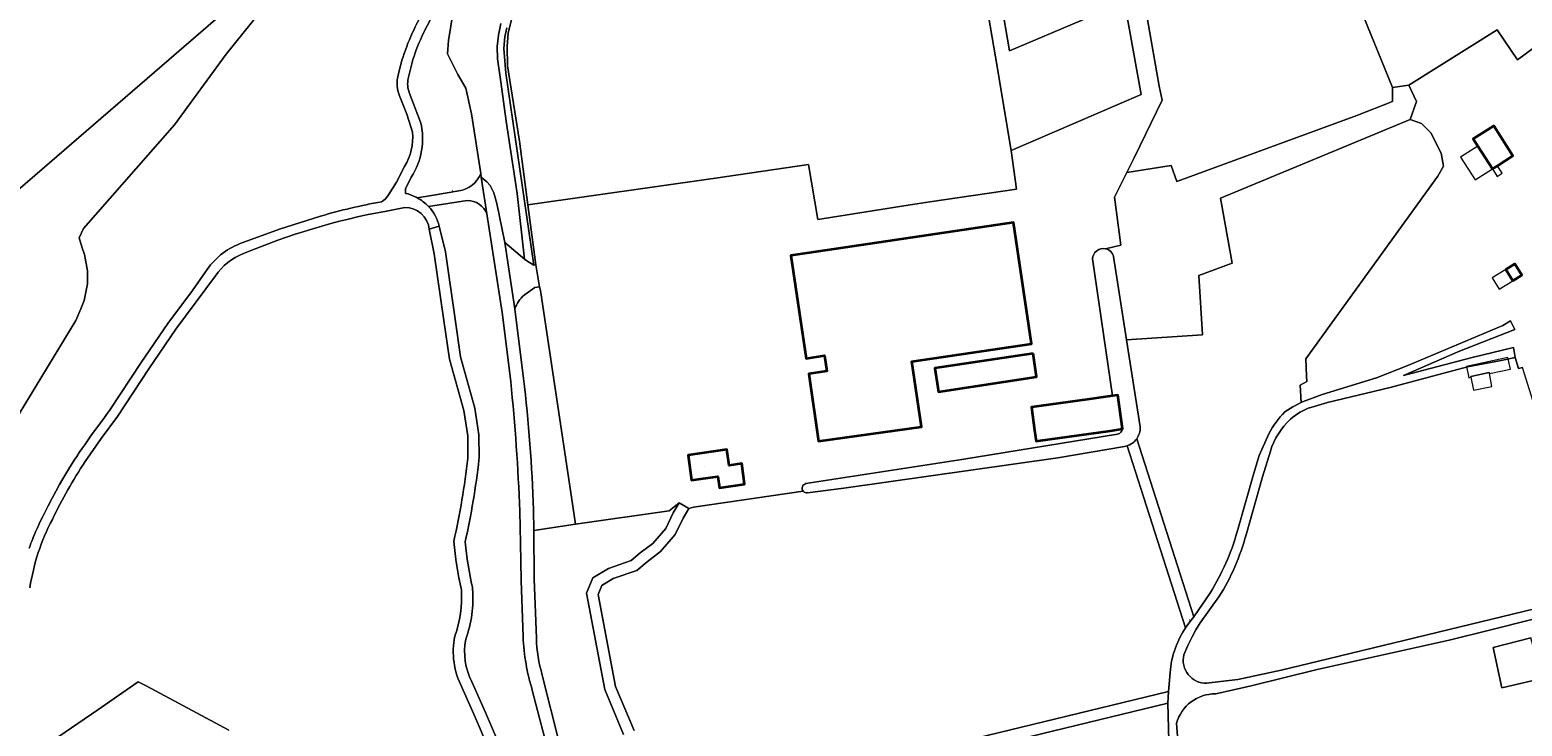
# Model space of a CAD drawing. Header units: metres. Extents: x 200176 to 205485, y 394066 to 399855.
# Tile 213 of 230: x 202672 to 203072, y 397976 to 398163. Entities that reach past the tile are written whole.
import ezdxf
from ezdxf.enums import TextEntityAlignment as Align

# ---------------------------------------------------------------- set-up
doc = ezdxf.new("R2010")
doc.units = ezdxf.units.M
doc.layers.get('0').update_dxf_attribs({"lineweight": 25})
for name, color, linetype, lineweight in [('B-WE-GR-BOS_GEMENGD-GV', 40, 'Continuous', 13), ('B-WE-GR-BOS_LOOF-GV', 40, 'Continuous', 13), ('B-WE-GR-BOS_NAALD-GV', 40, 'Continuous', 13), ('B-WE-GR-GRAS-GV', 60, 'Continuous', 13), ('B-WE-IE-MEUBILAIR_WEGMEUBILAIR-S', 7, 'Continuous', 25), ('B-WE-OG-BEBOUWING-GV', 7, 'Continuous', 35), ('B-WE-OG-BEBOUWING-T18', 10, 'Continuous', 18), ('B-WE-OG-BEBOUWING_LUIFEL-GV', 7, 'Continuous', 18), ('B-WE-OG-BEBOUWING_SCHUUR-GV', 7, 'Continuous', 35), ('B-WE-OG-TERREIN_ERF-GV', 7, 'Continuous', 18), ('B-WE-OG-TERREIN_ONBEGROEID-GV', 7, 'Continuous', 18), ('B-WE-OG-WATER-GV', 130, 'Continuous', 18), ('B-WE-OG-WATER_GREPPEL-GV', 160, 'Continuous', 18), ('B-WE-OG-WATER_SLOOT-GV', 120, 'Continuous', 18), ('B-WE-OG-WEG-GV', 7, 'Continuous', 18), ('B-WE-VH-VERHARDING_ASFALT-GV', 252, 'Continuous', 18), ('B-WE-VH-VERHARDING_FUNDERING_ZAND-GV', 7, 'Continuous', 18), ('B-WE-VH-VERHARDING_HALFVERHARDING-GV', 252, 'Continuous', 18)]:
    doc.layers.add(name, color=color, linetype=linetype, lineweight=lineweight)
doc.styles.add('NLCS-ISO-M20-T18', font='NLCS-ISO.ttf', dxfattribs={"height": 0.036})

# ---------------------------------------------------------------- blocks, each defined once
blk = doc.blocks.new('SIE-WEG_SLAGBOOM-SO')
at = {"linetype": 'ByBlock', "lineweight": 18}
h = blk.add_hatch(color=0, dxfattribs=at)
h.dxf.hatch_style = 1
h.paths.add_polyline_path([(0, 0.5), (-1, 0.5), (-2, -0.5), (-1, -0.5)])
h.paths.add_polyline_path([(2, 0.5), (1, 0.5), (0, -0.5), (1, -0.5)])
at = {"color": 0, "linetype": 'ByBlock', "lineweight": 18}
blk.add_lwpolyline([(-2, 0.5), (2, 0.5), (2, -0.5), (-2, -0.5)], close=True, dxfattribs=at)
for points in [[(-2, -0.5), (-1, 0.5)], [(-1, -0.5), (0, 0.5)], [(0, -0.5), (1, 0.5)], [(1, -0.5), (2, 0.5)]]:
    blk.add_lwpolyline(points, dxfattribs=at)

msp = doc.modelspace()

# ---------------------------------------------------------------- linework, layer by layer
at = {"layer": 'B-WE-GR-BOS_GEMENGD-GV', "flags": 128}
for points in [[(202792.721, 398124.1), (202790.262, 398140.1), (202788.767, 398146.929), (202786.617, 398150.641), (202783.881, 398156.208), (202784.076, 398159.724), (202785.249, 398166.854), (202788.121, 398180.186), (202784.362, 398174.201), (202781.651, 398169.533), (202780.383, 398167.314), (202779.387, 398165.516), (202778.509, 398163.866), (202777.719, 398162.309), (202777.002, 398160.812), (202776.587, 398159.9), (202776.198, 398159.006), (202775.831, 398158.121), (202775.488, 398157.251), (202775.168, 398156.392), (202774.869, 398155.538), (202774.59, 398154.69), (202774.333, 398153.85), (202773.283, 398149.516)], [(202737.934, 398172.757), (202724.594, 398156.032), (202710.718, 398137.159), (202703.658, 398129.117), (202686.329, 398109.377), (202685.189, 398106.874), (202685.878, 398104.506), (202686.603, 398102.368), (202687.422, 398098.006), (202687.461, 398094.553), (202686.486, 398090.123), (202685.65, 398087.881), (202684.333, 398084.717), (202669.122, 398059.761)], [(202770.681, 398150.805), (202771.625, 398154.447)], [(202774.505, 398135.144), (202772.946, 398139.97), (202771.155, 398144.429)], [(202773.613, 398145.771), (202776.649, 398137.875)], [(202768.003, 398118.363), (202770.15, 398121.743), (202772.365, 398125.946)], [(202774.146, 398123.142), (202772.578, 398120.005), (202772.601, 398118.785)], [(202775.709, 398117.592), (202779.579, 398118.246), (202786.894, 398119.482)], [(202728.323, 398105.312), (202738.868, 398109.161), (202749.863, 398112.691)], [(202772.383, 398115.006), (202767.023, 398113.961)], [(202789.261, 398047.825), (202789.249, 398053.846), (202788.181, 398060.606), (202784.373, 398074.365), (202782.887, 398084.686), (202780.287, 398102.612), (202778.97, 398109.185)], [(202671.806, 398023.699), (202672.026, 398024.347), (202672.286, 398025.077), (202672.567, 398025.823), (202672.868, 398026.582), (202673.19, 398027.36), (202673.532, 398028.155), (202673.898, 398028.972), (202674.287, 398029.817), (202674.7, 398030.687), (202675.363, 398032.044), (202676.096, 398033.503), (202676.926, 398035.112), (202677.97, 398037.1), (202679.054, 398039.134), (202679.955, 398040.789), (202680.79, 398042.282), (202681.583, 398043.652), (202682.123, 398044.556), (202682.684, 398045.47), (202683.271, 398046.403), (202683.884, 398047.356), (202684.528, 398048.334), (202685.205, 398049.342), (202685.917, 398050.382), (202686.668, 398051.461), (202688.323, 398053.791), (202690.095, 398056.238), (202691.756, 398058.519), (202692.531, 398059.587), (202693.272, 398060.616), (202701.756, 398073.489), (202708.898, 398083.909), (202715.545, 398092.729), (202719.045, 398097.747)], [(202721.729, 398096.656), (202711.1, 398082.396), (202703.805, 398071.798), (202695.42, 398058.979), (202691.11, 398053.084), (202686.755, 398046.944)], [(202677.788, 397971.966), (202690.172, 397980.462), (202701.012, 397987.898), (202703.098, 397986.898), (202725.289, 397974.997)], [(202818.675, 397910.138), (202814.925, 397920.479), (202808.625, 397936.095), (202803.4, 397945.661), (202799.649, 397953.693), (202798.063, 397958.147), (202797.515, 397961.106), (202796.275, 397966.043), (202794.667, 397970.519), (202791.222, 397978.466), (202787.71, 397986.499)]]:
    msp.add_lwpolyline(points, dxfattribs=at)
at = {"layer": 'B-WE-GR-BOS_GEMENGD-GV'}
for points in [[(202771.625, 398154.447, -0.0578187), (202777.964, 398168.512)], [(202771.155, 398144.429, -0.168134), (202770.681, 398150.805)], [(202773.283, 398149.516, 0.136183), (202773.613, 398145.771)], [(202776.649, 398137.875, -0.2031552), (202774.146, 398123.142)], [(202772.365, 398125.946, 0.1461021), (202774.505, 398135.144)], [(202786.894, 398119.482, 0.2721868), (202792.721, 398124.1)], [(202749.863, 398112.691, -0.026368), (202766.166, 398116.541)], [(202766.166, 398116.541, 0.1330954), (202768.003, 398118.363)], [(202772.601, 398118.785, -0.0783832), (202775.163, 398117.86)], [(202775.163, 398117.86, -0.0147051), (202775.709, 398117.592)], [(202767.023, 398113.961, 0.0536142), (202729.165, 398102.641)], [(202778.97, 398109.185, 0.3852299), (202772.383, 398115.006)], [(202719.045, 398097.747, -0.1633272), (202728.323, 398105.312)], [(202729.165, 398102.641, 0.1566918), (202721.729, 398096.656)], [(202686.755, 398046.944, 0.0306454), (202678.005, 398031.461)], [(202785.515, 398025.591, 0.0277796), (202789.261, 398047.825)], [(202678.005, 398031.461, 0.0821655), (202671.981, 398013.132)], [(202787.544, 398012.533, -0.0317524), (202785.515, 398025.591)], [(202785.785, 398000.169, 0.1110106), (202787.544, 398012.533)], [(202787.71, 397986.499, -0.1701895), (202785.785, 398000.169)]]:
    msp.add_lwpolyline(points, format="xyb", dxfattribs=at)
at = {"layer": 'B-WE-GR-BOS_LOOF-GV', "flags": 128}
for points in [[(203008.125, 398060.223), (203010.217, 398061.613), (203012.438, 398062.785), (203012.231, 398067.361), (203014.014, 398068.388), (203013.892, 398069.864), (203013.696, 398074.463), (203049.068, 398123.391), (203050.609, 398126.108), (203050.004, 398129.591), (203047.227, 398134.98), (203044.737, 398137.513), (203041.648, 398138.592), (202990.889, 398117.525), (202994.019, 398100.074), (202985.065, 398096.815), (202986.046, 398080.86), (202965.648, 398079.591), (202969.35, 398056.198)], [(203167.948, 398030.5), (203166.413, 398035.374), (203114.169, 398023.069), (203089.158, 398016.87), (203089.038, 398016.84), (203071.723, 398072.138), (203070.709, 398071.886), (203069.824, 398074.786), (203066.034, 398074.052), (203056.997, 398072.303), (203036.313, 398066.809), (203019.523, 398062.79), (203015.085, 398061.459)], [(202968.417, 398053.036), (202983.708, 398005.368), (202988.152, 398011.817)], [(202995.336, 398028.069), (202999.783, 398043.824), (203001.251, 398048.544), (203003.816, 398054.388)], [(202867.686, 397958.827), (202976.978, 397985.34), (202977.442, 397991.304), (202977.736, 397993.423), (202978.28, 397995.492), (202979.069, 397997.789), (202980.076, 398000), (202980.755, 398001.231), (202981.502, 398002.422), (202965.872, 398051.148)], [(202965.135, 398050.962), (202947.315, 398047.93), (202889.95, 398039.855), (202880.257, 398038.568)], [(203004.215, 398049.714), (203002.067, 398042.807), (202997.716, 398027.354)], [(202831.002, 397973.816), (202825.96, 397985.849), (202821.055, 398011.663), (202822.784, 398015.768), (202826.918, 398018.309), (202833.011, 398020.438), (202835.446, 398022.447), (202838.805, 398025.03), (202842.277, 398029.043), (202844.319, 398033.17), (202845.859, 398035.886), (202843.644, 398034.119), (202843.212, 398033.775), (202818.158, 398030.135), (202806.922, 398028.502), (202807.03, 398015.472), (202807.659, 397999.627)], [(202879.132, 398038.994), (202849.72, 398034.721), (202848.469, 398034.406)], [(202848.469, 398034.406), (202846.97, 398031.764), (202844.796, 398027.37), (202840.875, 398022.837), (202837.316, 398020.1), (202834.507, 398017.783), (202828.213, 398015.584), (202825.175, 398013.716), (202824.171, 398011.333), (202828.849, 397986.718), (202833.801, 397974.898)], [(202987.178, 397987.56), (202990.827, 397987.997), (202995.523, 397988.56), (203007.148, 397991.079), (203017.107, 397993.454), (203080.893, 398008.893), (203088.73, 398010.826), (203150.956, 398026.17), (203162.254, 398028.801), (203167.948, 398030.5)], [(203153.941, 398024.676), (203062.894, 398001.788), (203052.104, 397999.076), (203016.731, 397991.223), (202999.08, 397986.852), (202989.575, 397984.708)], [(202990.44, 398010.667), (202985.395, 398003.694), (202984.27, 398001.872), (202983.231, 398000), (202982.069, 397997.624), (202981.045, 397995.185)], [(203076.93, 397988.8), (203066.234, 397986.352), (203063.907, 397997.108), (203074.01, 397999.7)], [(202809.232, 397989.742), (202813.784, 397971.704), (202817.534, 397956.034), (202819.479, 397947.133)], [(202979.078, 397976.821), (202979.775, 397967.517), (202980.295, 397963.547), (202982.773, 397950.681), (202984.816, 397951.079), (202985.096, 397949.744), (202985.444, 397948.087), (203058.051, 397964.122), (203058.81, 397963.172), (203066.968, 397883.108), (203084.237, 397814.288)]]:
    msp.add_lwpolyline(points, dxfattribs=at)
at = {"layer": 'B-WE-GR-BOS_LOOF-GV'}
for points in [[(203003.816, 398054.388, -0.0820311), (203008.125, 398060.223)], [(203015.085, 398061.459, 0.1126749), (203009.626, 398058.292)], [(202969.35, 398056.198, -0.1661278), (202968.417, 398053.036)], [(203009.626, 398058.292, 0.1318787), (203004.215, 398049.714)], [(202965.872, 398051.148, -0.0379705), (202965.135, 398050.962)], [(202880.257, 398038.568, -0.2565728), (202879.132, 398038.994)], [(202988.152, 398011.817, 0.0656098), (202995.336, 398028.069)], [(202997.716, 398027.354, -0.0754992), (202990.44, 398010.667)], [(202807.659, 397999.627, 0.0662741), (202809.232, 397989.742)], [(202981.045, 397995.185, 0.494837), (202987.178, 397987.56)], [(202989.575, 397984.708, 0.340188), (202979.078, 397976.821)]]:
    msp.add_lwpolyline(points, format="xyb", dxfattribs=at)
at = {"layer": 'B-WE-GR-BOS_NAALD-GV', "flags": 128}
for points in [[(202789.124, 398116.883), (202778.755, 398115.278)], [(202800.768, 398068.404), (202798.468, 398086.902), (202794.367, 398113.291)], [(202781.583, 398109.993), (202783.266, 398103.144), (202785.88, 398085.119), (202787.34, 398074.987), (202791.142, 398061.248), (202792.273, 398054.087), (202792.286, 398047.831), (202792.267, 398047.489)], [(202804.059, 398000), (202803.594, 398015.073), (202803.428, 398025.071), (202803.224, 398033.62)], [(202790.497, 398013.185), (202790.558, 398012.774)], [(202790.397, 397987.888), (202790.481, 397987.711), (202793.995, 397979.673), (202797.481, 397971.632), (202799.171, 397966.925), (202800.472, 397961.751), (202800.994, 397958.935), (202802.45, 397954.843), (202806.1, 397947.028), (202811.364, 397937.39), (202817.75, 397921.561), (202821.427, 397911.421)], [(202844.461, 397829.042), (202838.29, 397855.929), (202835.423, 397867.201), (202832.494, 397878.458), (202826.469, 397901.88), (202822.078, 397919.844), (202816.967, 397941.88), (202814.089, 397954.937), (202810.409, 397970.714), (202806.548, 397985.675)], [(202977.027, 397972.083), (202976.733, 397982.194), (202820.12, 397944.201)]]:
    msp.add_lwpolyline(points, dxfattribs=at)
at = {"layer": 'B-WE-GR-BOS_NAALD-GV'}
for points in [[(202794.367, 398113.291, 0.3138818), (202789.124, 398116.883)], [(202778.755, 398115.278, -0.1324842), (202781.583, 398109.993)], [(202803.224, 398033.62, 0.014948), (202800.768, 398068.404)], [(202792.267, 398047.489, -0.027253), (202788.571, 398025.398)], [(202788.571, 398025.398, 0.0306234), (202790.497, 398013.185)], [(202790.558, 398012.774, -0.1088086), (202788.707, 397999.346)], [(202806.548, 397985.675, -0.0613645), (202804.059, 398000)], [(202788.707, 397999.346, 0.1668702), (202790.397, 397987.888)]]:
    msp.add_lwpolyline(points, format="xyb", dxfattribs=at)
at = {"layer": 'B-WE-GR-GRAS-GV', "flags": 128}
for points in [[(203017.689, 398194.524), (203036.952, 398147.116), (203041.3, 398147.781), (203064.991, 398162.625), (203070.405, 398154.538), (203084.123, 398164.699)], [(202801.627, 398167.829), (202800.103, 398161.679), (202799.844, 398158.17), (202799.889, 398152.966), (202803.152, 398132.767), (202805.385, 398115.679), (202855.598, 398122.83), (202880.542, 398126.5), (202883.054, 398111.811), (202907.17, 398115.663), (202913.034, 398116.499), (202936.232, 398119.885), (202934.781, 398130.27), (202930.588, 398155.366), (202925.936, 398182.432)], [(202929.9, 398183.133), (202934.334, 398156.951), (202965.186, 398170.004)], [(202785.249, 398166.854), (202784.076, 398159.724), (202783.881, 398156.208), (202786.617, 398150.641), (202788.767, 398146.929), (202790.262, 398140.1), (202792.721, 398124.1), (202792.866, 398123.149), (202794.363, 398121.836), (202795.281, 398120.919), (202796.239, 398118.963), (202797.078, 398116.05), (202799.17, 398105.583), (202804.452, 398101.199), (202802.51, 398118.713), (202799.567, 398138.131), (202798.08, 398148.654), (202797.26, 398154.799), (202797.137, 398158.163), (202797.495, 398161.2), (202798.128, 398164.322)], [(202965.648, 398079.591), (202986.046, 398080.86), (202985.065, 398096.815), (202994.019, 398100.074), (202990.889, 398117.525), (203041.648, 398138.592), (203043.375, 398143.426), (203041.3, 398147.781), (203036.952, 398147.116), (203036.934, 398143.388), (203027.418, 398139.663), (202979.154, 398121.976), (202977.689, 398126.233), (202965.803, 398124.361), (202962.473, 398117.727), (202964.198, 398104.896), (202960.098, 398103.95)], [(202962.231, 398101.873), (202965.648, 398079.591)], [(202725.289, 397974.997), (202703.098, 397986.898), (202701.012, 397987.898), (202690.172, 397980.462), (202677.788, 397971.966)]]:
    msp.add_lwpolyline(points, dxfattribs=at)
at = {"layer": 'B-WE-GR-GRAS-GV'}
msp.add_lwpolyline([(202960.098, 398103.95, -0.2803055), (202962.231, 398101.873)], format="xyb", dxfattribs=at)
at = {"layer": 'B-WE-GR-GRAS-GV', "flags": 128}
msp.add_lwpolyline([(203076.013, 397992.224), (203074.26, 397998.767), (203074.01, 397999.7), (203063.907, 397997.108), (203066.234, 397986.352), (203076.93, 397988.8), (203076.897, 397988.923)], close=True, dxfattribs=at)
at = {"layer": 'B-WE-OG-BEBOUWING-GV', "flags": 128}
for points in [[(203063.669, 398125.314), (203065.007, 398126.162), (203069.177, 398128.803), (203064.066, 398136.87), (203058.558, 398133.381), (203059.805, 398131.412)], [(202880.733, 398102.889), (202875.787, 398102.157), (202879.87, 398074.592), (202884.815, 398075.325), (202885.433, 398071.156), (202880.642, 398070.479), (202883.202, 398052.379), (202910.8, 398056.282), (202908.213, 398073.766), (202940.214, 398078.502), (202935.407, 398110.981)], [(203069.17, 398095.349), (203071.58, 398096.845), (203069.695, 398099.881), (203067.285, 398098.385)], [(202940.67, 398075.898), (202914.373, 398071.942), (202915.322, 398065.654), (202941.619, 398069.61)], [(202851.702, 398042.328), (202856.241, 398042.972), (202856.675, 398039.91), (202863.42, 398040.867), (202862.638, 398046.376), (202859.294, 398045.901), (202858.689, 398050.164), (202848.276, 398048.686), (202849.227, 398041.977)]]:
    msp.add_lwpolyline(points, close=True, dxfattribs=at)
at = {"layer": 'B-WE-OG-BEBOUWING_LUIFEL-GV', "flags": 128}
for points in [[(203059.805, 398131.412), (203055.174, 398128.477), (203059.039, 398122.38), (203063.669, 398125.314)], [(203065.007, 398126.162), (203063.669, 398125.314), (203064.931, 398123.321), (203066.269, 398124.169)], [(203067.285, 398098.385), (203063.634, 398096.119), (203065.519, 398093.083), (203069.17, 398095.349)], [(203057.879, 398069.755), (203062.814, 398070.76), (203062.863, 398070.521), (203068.5, 398071.669), (203067.828, 398074.806), (203056.706, 398072.422), (203057.354, 398069.399), (203057.906, 398069.511)], [(203062.814, 398070.76), (203057.879, 398069.755), (203057.906, 398069.511), (203058.635, 398066.042), (203063.57, 398067.047), (203062.863, 398070.521)]]:
    msp.add_lwpolyline(points, close=True, dxfattribs=at)
at = {"layer": 'B-WE-OG-BEBOUWING_SCHUUR-GV', "flags": 128}
msp.add_lwpolyline([(202942.009, 398052.462), (202961.377, 398055.215), (202964.609, 398055.673), (202963.322, 398064.758), (202961.977, 398064.567), (202960.09, 398064.3), (202955.14, 398063.599), (202940.222, 398061.486), (202941.092, 398055.362), (202941.514, 398052.392)], close=True, dxfattribs=at)
at = {"layer": 'B-WE-OG-TERREIN_ERF-GV', "flags": 128}
for points in [[(202962.473, 398117.727), (202965.803, 398124.361), (202967.707, 398128.266), (202975.24, 398143.763), (202974.462, 398147.541), (202970.031, 398172.63)], [(202965.186, 398170.004), (202969.64, 398145.312), (202934.781, 398130.27), (202936.232, 398119.885), (202913.034, 398116.499), (202907.17, 398115.663), (202883.054, 398111.811), (202880.542, 398126.5), (202855.598, 398122.83), (202805.385, 398115.679), (202807.486, 398099.6), (202808.52, 398093.784), (202808.704, 398092.748), (202817.42, 398035.013), (202818.158, 398030.135), (202843.212, 398033.775), (202843.644, 398034.119), (202845.859, 398035.886), (202848.469, 398034.406), (202849.72, 398034.721), (202879.132, 398038.994)], [(203084.123, 398164.699), (203070.405, 398154.538), (203064.991, 398162.625), (203041.3, 398147.781), (203043.375, 398143.426), (203041.648, 398138.592), (203044.737, 398137.513), (203047.227, 398134.98), (203050.004, 398129.591), (203050.609, 398126.108), (203049.068, 398123.391), (203013.696, 398074.463), (203013.892, 398069.864), (203014.014, 398068.388), (203012.231, 398067.361), (203012.438, 398062.785), (203012.837, 398062.966), (203018.048, 398064.886), (203032.618, 398069.328), (203041.045, 398072.632), (203066.44, 398083.367), (203068.512, 398084.597), (203069.667, 398082.302), (203054.907, 398076.501), (203039.888, 398069.961), (203058.259, 398074.801), (203069.312, 398077.537), (203069.824, 398074.786), (203070.709, 398071.886), (203071.723, 398072.138)], [(202960.098, 398103.95), (202964.198, 398104.896), (202962.473, 398117.727)], [(202964.609, 398055.673), (202963.322, 398064.758), (202961.977, 398064.567), (202956.593, 398101.226)], [(202879.831, 398041.027), (202921.59, 398047.457), (202963.314, 398054.277)]]:
    msp.add_lwpolyline(points, dxfattribs=at)
for points in [[(203065.007, 398126.162), (203063.669, 398125.314), (203059.805, 398131.412), (203058.558, 398133.381), (203064.066, 398136.87), (203069.177, 398128.803)], [(202875.787, 398102.157), (202880.733, 398102.889), (202935.407, 398110.981), (202940.214, 398078.502), (202908.213, 398073.766), (202910.8, 398056.282), (202883.202, 398052.379), (202880.642, 398070.479), (202885.433, 398071.156), (202884.815, 398075.325), (202879.87, 398074.592)], [(203069.695, 398099.881), (203071.58, 398096.845), (203069.17, 398095.349), (203067.285, 398098.385)], [(202914.373, 398071.942), (202940.67, 398075.898), (202941.619, 398069.61), (202915.322, 398065.654)], [(202848.276, 398048.686), (202858.689, 398050.164), (202859.294, 398045.901), (202862.638, 398046.376), (202863.42, 398040.867), (202856.675, 398039.91), (202856.241, 398042.972), (202851.702, 398042.328), (202849.227, 398041.977)]]:
    msp.add_lwpolyline(points, close=True, dxfattribs=at)
at = {"layer": 'B-WE-OG-TERREIN_ERF-GV'}
for points in [[(202956.593, 398101.226, -0.4746408), (202960.098, 398103.95)], [(202963.314, 398054.277, 0.2655934), (202964.609, 398055.673)], [(202879.132, 398038.994, -0.5707475), (202879.831, 398041.027)]]:
    msp.add_lwpolyline(points, format="xyb", dxfattribs=at)
at = {"layer": 'B-WE-OG-TERREIN_ONBEGROEID-GV', "flags": 128}
for points in [[(202929.9, 398183.133), (202918.038, 398250.247), (202886.507, 398230), (202896.238, 398177.108), (202899.398, 398177.742), (202925.936, 398182.432), (202930.588, 398155.366), (202934.781, 398130.27), (202969.64, 398145.312), (202965.186, 398170.004), (202934.334, 398156.951)], [(203036.952, 398147.116), (203017.689, 398194.524), (202970.031, 398172.63), (202974.462, 398147.541), (202975.24, 398143.763), (202967.707, 398128.266), (202965.803, 398124.361), (202977.689, 398126.233), (202979.154, 398121.976), (203027.418, 398139.663), (203036.934, 398143.388)]]:
    msp.add_lwpolyline(points, close=True, dxfattribs=at)
at = {"layer": 'B-WE-OG-WATER-GV', "flags": 128}
msp.add_lwpolyline([(202660.808, 398112.879), (202745.858, 398186.344)], dxfattribs=at)
at = {"layer": 'B-WE-OG-WATER_GREPPEL-GV'}
for points in [[(202960.098, 398103.95, 0.4746408), (202956.593, 398101.226)], [(202962.231, 398101.873, 0.2803055), (202960.098, 398103.95)], [(202968.417, 398053.036, 0.1661278), (202969.35, 398056.198)], [(202964.609, 398055.673, -0.2655934), (202963.314, 398054.277)], [(202965.872, 398051.148, 0.1593793), (202968.417, 398053.036)], [(202965.135, 398050.962, 0.0379705), (202965.872, 398051.148)], [(202879.831, 398041.027, 0.5707475), (202879.132, 398038.994)], [(202879.132, 398038.994, 0.2565728), (202880.257, 398038.568)]]:
    msp.add_lwpolyline(points, format="xyb", dxfattribs=at)
at = {"layer": 'B-WE-OG-WATER_GREPPEL-GV', "flags": 128}
for points in [[(202956.593, 398101.226), (202961.977, 398064.567), (202963.322, 398064.758), (202964.609, 398055.673)], [(202969.35, 398056.198), (202965.648, 398079.591), (202962.231, 398101.873)], [(202963.314, 398054.277), (202921.59, 398047.457), (202879.831, 398041.027)], [(202880.257, 398038.568), (202889.95, 398039.855), (202947.315, 398047.93), (202965.135, 398050.962)]]:
    msp.add_lwpolyline(points, dxfattribs=at)
at = {"layer": 'B-WE-OG-WATER_SLOOT-GV', "flags": 128}
for points in [[(202745.858, 398186.344), (202660.808, 398112.879)], [(202669.122, 398059.761), (202684.333, 398084.717), (202685.65, 398087.881), (202686.486, 398090.123), (202687.461, 398094.553), (202687.422, 398098.006), (202686.603, 398102.368), (202685.878, 398104.506), (202685.189, 398106.874), (202686.329, 398109.377), (202703.658, 398129.117), (202710.718, 398137.159), (202724.594, 398156.032), (202737.934, 398172.757)]]:
    msp.add_lwpolyline(points, dxfattribs=at)
at = {"layer": 'B-WE-OG-WEG-GV', "flags": 128}
for points in [[(202799.765, 398163.161), (202799.16, 398160.753), (202798.907, 398157.624), (202799.428, 398150.982), (202806.941, 398099.52), (202807.486, 398099.6), (202805.385, 398115.679), (202803.152, 398132.767), (202799.889, 398152.966), (202799.844, 398158.17), (202800.103, 398161.679), (202801.627, 398167.829)], [(202817.42, 398035.013), (202808.704, 398092.748), (202808.52, 398093.784), (202807.263, 398093.61), (202804.336, 398091.557)], [(202801.869, 398087.819), (202804.226, 398069.22)], [(202806.854, 398034.009), (202806.922, 398028.502), (202818.158, 398030.135), (202817.42, 398035.013)]]:
    msp.add_lwpolyline(points, dxfattribs=at)
at = {"layer": 'B-WE-OG-WEG-GV'}
for points in [[(202804.336, 398091.557, 0.1351864), (202801.869, 398087.819)], [(202804.226, 398069.22, -0.0210157), (202806.854, 398034.009)]]:
    msp.add_lwpolyline(points, format="xyb", dxfattribs=at)
at = {"layer": 'B-WE-VH-VERHARDING_ASFALT-GV', "flags": 128}
for points in [[(202804.226, 398069.22), (202801.869, 398087.819), (202799.17, 398105.583), (202797.078, 398116.05), (202796.239, 398118.963), (202795.281, 398120.919), (202794.363, 398121.836), (202792.866, 398123.149), (202794.367, 398113.291), (202798.468, 398086.902), (202800.768, 398068.404)], [(202806.941, 398099.52), (202805.051, 398100.702), (202804.452, 398101.199), (202799.17, 398105.583), (202801.869, 398087.819)], [(202804.336, 398091.557), (202807.263, 398093.61), (202808.52, 398093.784), (202807.486, 398099.6), (202806.941, 398099.52)], [(202803.224, 398033.62), (202803.428, 398025.071), (202803.594, 398015.073), (202804.059, 398000)], [(202807.659, 397999.627), (202807.03, 398015.472), (202806.922, 398028.502), (202806.854, 398034.009)], [(202888.421, 397770.82), (202883.002, 397777.088), (202877.664, 397783.614), (202870.23, 397793.566), (202864.422, 397801.892), (202859.498, 397809.453), (202858.131, 397811.545), (202855.791, 397815.092), (202851.81, 397821.519), (202850.341, 397823.771), (202849.148, 397826.18), (202848.406, 397828.189), (202847.856, 397830.258), (202841.801, 397856.671), (202838.968, 397867.965), (202836.03, 397879.232), (202830.216, 397902.496), (202825.555, 397920.747), (202821.189, 397939.309), (202820.12, 397944.201), (202819.479, 397947.133), (202817.534, 397956.034), (202813.784, 397971.704), (202809.232, 397989.742)], [(202806.548, 397985.675), (202810.409, 397970.714), (202814.089, 397954.937), (202816.967, 397941.88), (202822.078, 397919.844), (202826.469, 397901.88), (202832.494, 397878.458), (202835.423, 397867.201), (202838.29, 397855.929), (202844.461, 397829.042)]]:
    msp.add_lwpolyline(points, dxfattribs=at)
at = {"layer": 'B-WE-VH-VERHARDING_ASFALT-GV'}
for points in [[(202801.869, 398087.819, -0.1351864), (202804.336, 398091.557)], [(202800.768, 398068.404, -0.014948), (202803.224, 398033.62)], [(202806.854, 398034.009, 0.0210157), (202804.226, 398069.22)], [(202804.059, 398000, 0.0613645), (202806.548, 397985.675)], [(202809.232, 397989.742, -0.0662741), (202807.659, 397999.627)]]:
    msp.add_lwpolyline(points, format="xyb", dxfattribs=at)
at = {"layer": 'B-WE-VH-VERHARDING_FUNDERING_ZAND-GV', "flags": 128}
for points in [[(202798.128, 398164.322), (202797.495, 398161.2), (202797.137, 398158.163), (202797.26, 398154.799), (202798.08, 398148.654), (202799.567, 398138.131), (202802.51, 398118.713), (202804.452, 398101.199), (202805.051, 398100.702), (202806.941, 398099.52), (202799.428, 398150.982), (202798.907, 398157.624), (202799.16, 398160.753), (202799.765, 398163.161)], [(202794.367, 398113.291), (202792.866, 398123.149), (202792.721, 398124.1)], [(202786.894, 398119.482), (202779.579, 398118.246), (202775.709, 398117.592)], [(202778.755, 398115.278), (202789.124, 398116.883)], [(202792.267, 398047.489), (202792.286, 398047.831), (202792.273, 398054.087), (202791.142, 398061.248), (202787.34, 398074.987), (202785.88, 398085.119), (202783.266, 398103.144), (202781.583, 398109.993), (202778.97, 398109.185), (202780.287, 398102.612), (202782.887, 398084.686), (202784.373, 398074.365), (202788.181, 398060.606), (202789.249, 398053.846), (202789.261, 398047.825)], [(203015.085, 398061.459), (203019.523, 398062.79), (203036.313, 398066.809), (203056.997, 398072.303), (203066.034, 398074.052), (203069.824, 398074.786), (203069.312, 398077.537), (203058.259, 398074.801), (203039.888, 398069.961), (203054.907, 398076.501), (203069.667, 398082.302), (203068.512, 398084.597), (203066.44, 398083.367), (203041.045, 398072.632), (203032.618, 398069.328), (203018.048, 398064.886), (203012.837, 398062.966), (203012.438, 398062.785), (203010.217, 398061.613), (203008.125, 398060.223)], [(202983.708, 398005.368), (202968.417, 398053.036)], [(203003.816, 398054.388), (203001.251, 398048.544), (202999.783, 398043.824), (202995.336, 398028.069)], [(202965.872, 398051.148), (202981.502, 398002.422), (202982.404, 398003.689), (202983.383, 398004.897), (202983.708, 398005.368)], [(202997.716, 398027.354), (203002.067, 398042.807), (203004.215, 398049.714)], [(202833.801, 397974.898), (202828.849, 397986.718), (202824.171, 398011.333), (202825.175, 398013.716), (202828.213, 398015.584), (202834.507, 398017.783), (202837.316, 398020.1), (202840.875, 398022.837), (202844.796, 398027.37), (202846.97, 398031.764), (202848.469, 398034.406), (202845.859, 398035.886), (202844.319, 398033.17), (202842.277, 398029.043), (202838.805, 398025.03), (202835.446, 398022.447), (202833.011, 398020.438), (202826.918, 398018.309), (202822.784, 398015.768), (202821.055, 398011.663), (202825.96, 397985.849), (202831.002, 397973.816)], [(202989.575, 397984.708), (202999.08, 397986.852), (203016.731, 397991.223), (203052.104, 397999.076), (203062.894, 398001.788), (203153.941, 398024.676), (203168.026, 398028.079), (203171.338, 398028.879), (203174.351, 398030.054), (203174.355, 398030.053), (203172.765, 398032.594)], [(203167.948, 398030.5), (203162.254, 398028.801), (203150.956, 398026.17), (203088.73, 398010.826), (203080.893, 398008.893), (203017.107, 397993.454), (203007.148, 397991.079), (202995.523, 397988.56), (202990.827, 397987.997), (202987.178, 397987.56)], [(202790.558, 398012.774), (202790.497, 398013.185)], [(202988.152, 398011.817), (202983.708, 398005.368), (202983.383, 398004.897), (202982.404, 398003.689), (202981.502, 398002.422), (202980.755, 398001.231), (202980.076, 398000), (202979.069, 397997.789), (202978.28, 397995.492), (202977.736, 397993.423), (202977.442, 397991.304), (202976.978, 397985.34), (202976.733, 397982.194), (202977.027, 397972.083)], [(202981.045, 397995.185), (202982.069, 397997.624), (202983.231, 398000), (202984.27, 398001.872), (202985.395, 398003.694), (202990.44, 398010.667)], [(202821.427, 397911.421), (202817.75, 397921.561), (202811.364, 397937.39), (202806.1, 397947.028), (202802.45, 397954.843), (202800.994, 397958.935), (202800.472, 397961.751), (202799.171, 397966.925), (202797.481, 397971.632), (202793.995, 397979.673), (202790.481, 397987.711), (202790.397, 397987.888)], [(202787.71, 397986.499), (202791.222, 397978.466), (202794.667, 397970.519), (202796.275, 397966.043), (202797.515, 397961.106), (202798.063, 397958.147), (202799.649, 397953.693), (202803.4, 397945.661), (202808.625, 397936.095), (202814.925, 397920.479), (202818.675, 397910.138)], [(202820.12, 397944.201), (202976.733, 397982.194), (202976.978, 397985.34), (202867.686, 397958.827)], [(202997.7, 397711.552), (203001.476, 397712.5), (203000.628, 397717.579), (202998.771, 397729.41), (202996.659, 397740.102), (202994.922, 397744.249), (202991.995, 397759.415), (202985.819, 397790.293), (202985.215, 397796.698), (202985.287, 397801.858), (202985.336, 397802.595), (202985.448, 397804.299), (202986.299, 397817.207), (202986.372, 397818.655), (202987.603, 397828.105), (202987.984, 397846.859), (202987.062, 397888.381), (202985.809, 397928.062), (202984.018, 397944.216), (202982.773, 397950.681), (202980.295, 397963.547), (202979.775, 397967.517), (202979.078, 397976.821)]]:
    msp.add_lwpolyline(points, dxfattribs=at)
at = {"layer": 'B-WE-VH-VERHARDING_FUNDERING_ZAND-GV'}
for points in [[(202792.721, 398124.1, -0.2721868), (202786.894, 398119.482)], [(202775.709, 398117.592, -0.0832362), (202778.755, 398115.278)], [(202789.124, 398116.883, -0.3138818), (202794.367, 398113.291)], [(203008.125, 398060.223, 0.0820311), (203003.816, 398054.388)], [(203009.626, 398058.292, -0.1126749), (203015.085, 398061.459)], [(203004.215, 398049.714, -0.1318787), (203009.626, 398058.292)], [(202968.417, 398053.036, -0.1593793), (202965.872, 398051.148)], [(202789.261, 398047.825, -0.0277796), (202785.515, 398025.591)], [(202788.571, 398025.398, 0.027253), (202792.267, 398047.489)], [(202995.336, 398028.069, -0.0656098), (202988.152, 398011.817)], [(202785.515, 398025.591, 0.0317524), (202787.544, 398012.533)], [(202790.497, 398013.185, -0.0306234), (202788.571, 398025.398)], [(202990.44, 398010.667, 0.0754992), (202997.716, 398027.354)], [(202787.544, 398012.533, -0.1110106), (202785.785, 398000.169)], [(202788.707, 397999.346, 0.1088086), (202790.558, 398012.774)], [(202785.785, 398000.169, 0.1701895), (202787.71, 397986.499)], [(202790.397, 397987.888, -0.1668702), (202788.707, 397999.346)], [(202987.178, 397987.56, -0.494837), (202981.045, 397995.185)], [(202979.078, 397976.821, -0.340188), (202989.575, 397984.708)]]:
    msp.add_lwpolyline(points, format="xyb", dxfattribs=at)
at = {"layer": 'B-WE-VH-VERHARDING_HALFVERHARDING-GV', "flags": 128}
for points in [[(202773.283, 398149.516), (202774.333, 398153.85), (202774.59, 398154.69), (202774.869, 398155.538), (202775.168, 398156.392), (202775.488, 398157.251), (202775.831, 398158.121), (202776.198, 398159.006), (202776.587, 398159.9), (202777.002, 398160.812), (202777.719, 398162.309), (202778.509, 398163.866), (202779.387, 398165.516), (202780.383, 398167.314), (202781.651, 398169.533), (202784.362, 398174.201), (202788.121, 398180.186), (202789.462, 398182.322), (202790.719, 398184.323), (202798.196, 398194.572), (202804.575, 398202.234)], [(202771.625, 398154.447), (202770.681, 398150.805)], [(202771.155, 398144.429), (202772.946, 398139.97), (202774.505, 398135.144)], [(202776.649, 398137.875), (202773.613, 398145.771)], [(202772.365, 398125.946), (202770.15, 398121.743), (202768.003, 398118.363)], [(202772.601, 398118.785), (202772.578, 398120.005), (202774.146, 398123.142)], [(202749.863, 398112.691), (202738.868, 398109.161), (202728.323, 398105.312)], [(202767.023, 398113.961), (202772.383, 398115.006)], [(202778.97, 398109.185), (202781.583, 398109.993)], [(202719.045, 398097.747), (202715.545, 398092.729), (202708.898, 398083.909), (202701.756, 398073.489), (202693.272, 398060.616), (202692.531, 398059.587), (202691.756, 398058.519), (202690.095, 398056.238), (202688.323, 398053.791), (202686.668, 398051.461), (202685.917, 398050.382), (202685.205, 398049.342), (202684.528, 398048.334), (202683.884, 398047.356), (202683.271, 398046.403), (202682.684, 398045.47), (202682.123, 398044.556), (202681.583, 398043.652), (202680.79, 398042.282), (202679.955, 398040.789), (202679.054, 398039.134), (202677.97, 398037.1), (202676.926, 398035.112), (202676.096, 398033.503), (202675.363, 398032.044), (202674.7, 398030.687), (202674.287, 398029.817), (202673.898, 398028.972), (202673.532, 398028.155), (202673.19, 398027.36), (202672.868, 398026.582), (202672.567, 398025.823), (202672.286, 398025.077), (202672.026, 398024.347), (202671.806, 398023.699)], [(202686.755, 398046.944), (202691.11, 398053.084), (202695.42, 398058.979), (202703.805, 398071.798), (202711.1, 398082.396), (202721.729, 398096.656)]]:
    msp.add_lwpolyline(points, dxfattribs=at)
at = {"layer": 'B-WE-VH-VERHARDING_HALFVERHARDING-GV'}
for points in [[(202777.964, 398168.512, 0.0578187), (202771.625, 398154.447)], [(202770.681, 398150.805, 0.168134), (202771.155, 398144.429)], [(202773.613, 398145.771, -0.136183), (202773.283, 398149.516)], [(202774.146, 398123.142, 0.2031552), (202776.649, 398137.875)], [(202774.505, 398135.144, -0.1461021), (202772.365, 398125.946)], [(202766.166, 398116.541, 0.026368), (202749.863, 398112.691)], [(202768.003, 398118.363, -0.1330954), (202766.166, 398116.541)], [(202775.163, 398117.86, 0.0783832), (202772.601, 398118.785)], [(202775.709, 398117.592, 0.0147051), (202775.163, 398117.86)], [(202778.755, 398115.278, 0.0832362), (202775.709, 398117.592)], [(202729.165, 398102.641, -0.0536142), (202767.023, 398113.961)], [(202772.383, 398115.006, -0.3852299), (202778.97, 398109.185)], [(202781.583, 398109.993, 0.1324842), (202778.755, 398115.278)], [(202728.323, 398105.312, 0.1633272), (202719.045, 398097.747)], [(202721.729, 398096.656, -0.1566918), (202729.165, 398102.641)], [(202678.005, 398031.461, -0.0306454), (202686.755, 398046.944)], [(202671.981, 398013.132, -0.0821655), (202678.005, 398031.461)]]:
    msp.add_lwpolyline(points, format="xyb", dxfattribs=at)

# ---------------------------------------------------------------- block references
at = {"layer": 'B-WE-IE-MEUBILAIR_WEGMEUBILAIR-S', "xscale": 0.02, "yscale": 0.02, "zscale": 0.02}
for p in [(202785.248, 398119.541), (202982.622, 398004.568)]:
    msp.add_blockref('SIE-WEG_SLAGBOOM-SO', p, dxfattribs=at)

# ---------------------------------------------------------------- texts
at = {"layer": 'B-WE-OG-BEBOUWING-T18', "style": 'NLCS-ISO-M20-T18'}
msp.add_text('3a', height=0.036, rotation=8, dxfattribs=at).set_placement((202852.75, 398045.621), align=Align.MIDDLE)

doc.saveas('drawing.dxf')
